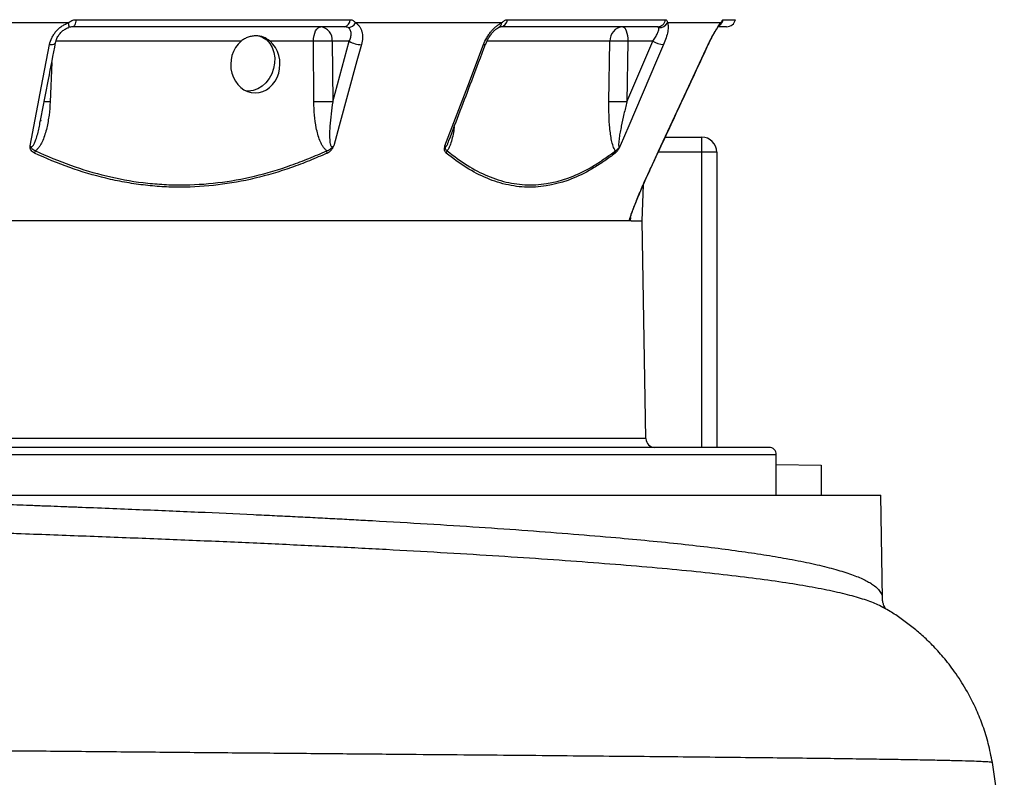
# Model space of a CAD drawing. Header units: millimetres. Extents: x 2419 to 4597, y 850 to 6158.
# Tile 4 of 10: x 3890 to 4550, y 1771 to 2279. Entities that reach past the tile are written whole.
import ezdxf

# ---------------------------------------------------------------- set-up
doc = ezdxf.new("R2010")
doc.units = ezdxf.units.MM
doc.header["$LTSCALE"] = 2

msp = doc.modelspace()

# ---------------------------------------------------------------- linework, layer by layer
at = {"color": 7, "linetype": 'Continuous', "lineweight": 25}
for p, q in [((3927.36, 2279.12), (4111.19, 2279.12)), ((4216.7, 2279.12), (4322.84, 2279.12)), ((3922.22, 2276.95), (3788.27, 2276.95)), ((3922.24, 2273.82), (3922.12, 2273.81)), ((4107.51, 2274.36), (3925.24, 2274.36)), ((4212.85, 2276.95), (4114.8, 2276.95)), ((4317.36, 2274.36), (4212.13, 2274.36)), ((4359.93, 2276.95), (4324.04, 2276.95)), ((4363.77, 2274.36), (4358.37, 2274.36)), ((4086.6, 2264.7), (4057.52, 2264.7)), ((4086.93, 2223.96), (4086.6, 2264.7)), ((4110.7, 2264.7), (4099.26, 2264.7)), ((4099.26, 2264.7), (4099.58, 2223.96)), ((4099.58, 2223.96), (4110.7, 2264.7)), ((4284.82, 2223.96), (4285.45, 2264.7)), ((4296.89, 2223.96), (4314.26, 2264.7)), ((4297.52, 2264.7), (4296.89, 2223.96)), ((4314.26, 2264.7), (4297.52, 2264.7)), ((4351.5, 2262.38), (4351.83, 2263.09)), ((3903.38, 2210.76), (3903.5, 2211.5)), ((4322.6, 2200.36), (4347.09, 2200.36)), ((4347.09, 2190.36), (4347.09, 2200.36)), ((4357.09, 2190.36), (4347.09, 2190.36)), ((4357.09, 2190.36), (4357.09, 1992.36)), ((4307.09, 2144.36), (4307.93, 2168.49)), ((4298.54, 2144.36), (3190.61, 2144.36)), ((4299.76, 2144.36), (4298.54, 2144.36)), ((4299.76, 2144.36), (4307.09, 2144.36)), ((4309.64, 1998.25), (4307.09, 2144.36)), ((4392.09, 1992.36), (2962.09, 1992.36)), ((4397.09, 1960.36), (4397.09, 1987.36)), ((4397.09, 1980.88), (4427.09, 1980.36)), ((4427.09, 1980.36), (4427.09, 1960.36)), ((3711.76, 1960.36), (4467.09, 1960.36)), ((4468.3, 1890.87), (4467.09, 1960.36)), ((4469.56, 1884.65), (4469.63, 1884.6)), ((4550, 1727.81), (4542, 1781.01))]:
    msp.add_line(p, q, dxfattribs=at)
at = {"color": 8, "linetype": 'Continuous', "lineweight": 25}
for p, q in [((4361.46, 2279.12), (4369.64, 2279.12)), ((4038.07, 2264.7), (3914.02, 2264.7)), ((4285.45, 2264.7), (4202.98, 2264.7)), ((4351.4, 2262.38), (4351.49, 2262.38)), ((3911.16, 2250.45), (3910.03, 2223.96)), ((3903.71, 2211.8), (3903.53, 2210.99)), ((4347.09, 2190.36), (4317.94, 2190.36)), ((4347.09, 1992.36), (4347.09, 2190.36)), ((4313.11, 2180.12), (4313.2, 2180.13)), ((4299.23, 2146.43), (4299.2, 2145.58)), ((4309.64, 1998.25), (3044.54, 1998.25)), ((4397.09, 1987.36), (2957.09, 1987.36))]:
    msp.add_line(p, q, dxfattribs=at)
at = {"color": 7, "linetype": 'Continuous', "lineweight": 25, "flags": 128}
for points in [[(3927.36, 2279.12), (3927.25, 2278.14), (3927.09, 2277.23), (3926.87, 2276.4), (3926.6, 2275.7), (3926.3, 2275.12), (3925.96, 2274.7), (3925.6, 2274.44), (3925.24, 2274.36)], [(4086.6, 2264.7), (4086.73, 2266.6), (4087.03, 2268.42), (4087.5, 2270.09), (4088.13, 2271.55), (4088.88, 2272.74), (4089.73, 2273.63), (4090.65, 2274.17), (4091.6, 2274.36)], [(4294.11, 2274.36), (4294.76, 2274.17), (4295.39, 2273.63), (4295.97, 2272.74), (4296.48, 2271.55), (4296.91, 2270.09), (4297.23, 2268.42), (4297.44, 2266.6), (4297.52, 2264.7)], [(4050.66, 2268.17), (4052.78, 2267.29), (4055.3, 2265.56), (4057.42, 2263.24), (4059.07, 2260.4), (4060.18, 2257.16), (4060.71, 2253.65), (4060.64, 2250), (4059.97, 2246.35), (4058.73, 2242.84), (4056.97, 2239.61), (4054.74, 2236.77), (4052.15, 2234.45), (4049.29, 2232.72), (4046.26, 2231.65), (4043.19, 2231.29), (4041.37, 2231.42)], [(3896.6, 2194.45), (3904.31, 2234.47), (3909.68, 2262.38)], [(4118.8, 2262.38), (4115.84, 2251.51), (4103.97, 2208.03), (4100.27, 2194.45)], [(4174.88, 2194.45), (4190.09, 2234.47), (4200.69, 2262.38)], [(4321.43, 2262.38), (4316.79, 2251.51), (4298.26, 2208.03), (4292.47, 2194.45)], [(4313.11, 2180.12), (4318.17, 2190.99), (4338.41, 2234.47), (4351.4, 2262.38)]]:
    msp.add_lwpolyline(points, dxfattribs=at)
at = {"color": 8, "linetype": 'Continuous', "lineweight": 25, "flags": 128}
for points in [[(3922.22, 2276.95), (3922.36, 2276.25), (3922.46, 2275.61), (3922.52, 2275.05), (3922.53, 2274.59), (3922.49, 2274.23), (3922.41, 2273.97), (3922.29, 2273.83), (3922.24, 2273.82)], [(3909.68, 2262.38), (3910.73, 2262.39), (3911.68, 2262.5), (3912.47, 2262.7), (3913.09, 2262.98), (3913.52, 2263.34), (3913.72, 2263.76), (3913.73, 2263.79)], [(4200.69, 2262.38), (4201.35, 2262.39), (4201.82, 2262.5), (4202.1, 2262.7), (4202.15, 2262.79)]]:
    msp.add_lwpolyline(points, dxfattribs=at)
at = {"color": 7, "linetype": 'Continuous', "lineweight": 25}
for centre, radius, start, end in [((4106.45, 2278.98), 4.74, 282.90443, 1.71694), ((4211.58, 2279.46), 5.14, 276.15949, 356.15612), ((4317.21, 2280.06), 5.71, 271.5377, 350.51637), ((4363.77, 2280.36), 6, 270, 348.10579), ((4090.31, 2265.47), 8.97, 355.08211, 81.76517), ((4109.6, 2279.68), 5.87, 272.6158, 332.34155), ((4294.79, 2265.03), 9.35, 94.22012, 182.00865), ((4318.54, 2280.19), 6.38, 267.75161, 329.50887), ((4092.93, 2081.57), 183.25, 88.02153, 91.97847), ((4118.68, 2277.2), 14.83, 237.46424, 270.48709), ((4291.49, 2099.87), 164.95, 87.90272, 92.09728), ((4323.88, 2282.14), 19.91, 241.10791, 262.92035), ((4093.25, 2040.83), 183.25, 88.02153, 91.97847), ((4290.85, 2059.12), 164.95, 87.90272, 92.09728), ((4347.09, 2190.36), 10, 0, 90), ((3892.48, 2194.14), 8.32, 327.92257, 339.84104), ((4089.13, 2189.08), 6.76, 5.37044, 18.84463), ((4171.88, 2192.34), 4.65, 325.63167, 346.65024), ((4285.55, 2190.62), 3.63, 345.64259, 10.30678), ((4315.64, 1998.36), 6, 181, 270), ((4392.09, 1987.36), 5, 0, 90)]:
    msp.add_arc(centre, radius, start, end, dxfattribs=at)
at = {"color": 8, "linetype": 'Continuous', "lineweight": 25}
for centre, radius, start, end in [((4355.58, 2280.33), 6, 305.00004, 348.34016), ((4209.48, 2276.97), 3.37, 298.2956, 359.64929), ((4355.37, 2278.74), 4.9, 317.02736, 338.64872), ((3903.5, 2049.09), 174.99, 87.8624, 89.21165)]:
    msp.add_arc(centre, radius, start, end, dxfattribs=at)
at = {"color": 7, "linetype": 'Continuous', "lineweight": 25}
msp.add_ellipse((4047.69, 2249.2), major_axis=(0.52, 19.17), ratio=0.861055, start_param=0.652803, end_param=5.677167, dxfattribs=at)
for points, knots in [([(3922.22, 2276.95), (3922.6, 2277.26), (3922.99, 2277.54), (3923.81, 2278.07), (3924.23, 2278.3), (3925.1, 2278.69), (3925.54, 2278.85), (3926.44, 2279.06), (3926.9, 2279.12), (3927.36, 2279.12)], [0, 0, 0, 0, 0.25, 0.25, 0.5, 0.5, 0.75, 0.75, 1, 1, 1, 1]), ([(4111.19, 2279.12), (4111.57, 2279.12), (4111.95, 2279.06), (4112.66, 2278.85), (4112.99, 2278.69), (4113.6, 2278.3), (4113.89, 2278.07), (4114.39, 2277.55), (4114.61, 2277.26), (4114.8, 2276.95)], [0, 0, 0, 0, 0.25, 0.25, 0.5, 0.5, 0.75, 0.75, 1, 1, 1, 1]), ([(4212.85, 2276.95), (4213.19, 2277.26), (4213.51, 2277.54), (4214.16, 2278.07), (4214.49, 2278.3), (4215.13, 2278.69), (4215.45, 2278.85), (4216.08, 2279.06), (4216.4, 2279.12), (4216.7, 2279.12)], [0, 0, 0, 0, 0.25, 0.25, 0.5, 0.5, 0.75, 0.75, 1, 1, 1, 1]), ([(4322.84, 2279.12), (4323.02, 2279.12), (4323.18, 2279.06), (4323.48, 2278.85), (4323.61, 2278.69), (4323.82, 2278.3), (4323.91, 2278.07), (4324.02, 2277.55), (4324.04, 2277.26), (4324.04, 2276.95)], [0, 0, 0, 0, 0.25, 0.25, 0.5, 0.5, 0.75, 0.75, 1, 1, 1, 1]), ([(4359.93, 2276.95), (4360.12, 2277.26), (4360.3, 2277.54), (4360.61, 2278.07), (4360.75, 2278.3), (4360.99, 2278.69), (4361.1, 2278.85), (4361.3, 2279.06), (4361.38, 2279.12), (4361.46, 2279.12)], [0, 0, 0, 0, 0.25, 0.25, 0.5, 0.5, 0.75, 0.75, 1, 1, 1, 1]), ([(3909.68, 2262.38), (3909.99, 2263.95), (3910.49, 2265.47), (3911.56, 2267.7), (3911.98, 2268.43), (3912.88, 2269.84), (3913.38, 2270.51), (3914.47, 2271.8), (3915.05, 2272.42), (3916.32, 2273.59), (3916.99, 2274.13), (3918.38, 2275.11), (3919.11, 2275.56), (3920.63, 2276.34), (3921.42, 2276.68), (3922.22, 2276.95)], [0, 0, 0, 0, 0.25, 0.25, 0.375, 0.375, 0.5, 0.5, 0.625, 0.625, 0.75, 0.75, 0.875, 0.875, 1, 1, 1, 1]), ([(3913.76, 2263.78), (3913.93, 2264.5), (3914.28, 2266.03), (3915.46, 2268.33), (3917.1, 2270.48), (3919.07, 2272.2), (3920.85, 2273.33), (3921.93, 2273.66), (3922.26, 2273.76)], [0, 0, 0, 0, 0.179371, 0.379246, 0.571769, 0.753219, 0.923655, 1, 1, 1, 1]), ([(3925.24, 2274.36), (3924.72, 2274.36), (3924.21, 2274.31), (3923.17, 2274.13), (3922.64, 2273.99), (3922.12, 2273.81)], [0, 0, 0, 0, 0.5, 0.5, 1, 1, 1, 1]), ([(4109.87, 2273.81), (4109.55, 2273.99), (4109.17, 2274.13), (4108.38, 2274.31), (4107.95, 2274.36), (4107.51, 2274.36)], [0, 0, 0, 0, 0.5, 0.5, 1, 1, 1, 1]), ([(4110.7, 2264.7), (4111.13, 2265.64), (4111.44, 2266.56), (4111.86, 2268.36), (4111.95, 2269.23), (4111.89, 2270.45), (4111.83, 2270.85), (4111.65, 2271.59), (4111.52, 2271.93), (4111.19, 2272.58), (4110.98, 2272.88), (4110.48, 2273.4), (4110.2, 2273.63), (4109.87, 2273.81)], [0, 0, 0, 0, 0.25, 0.25, 0.5, 0.5, 0.625, 0.625, 0.75, 0.75, 0.875, 0.875, 1, 1, 1, 1]), ([(4114.8, 2276.95), (4115.34, 2276.68), (4115.84, 2276.34), (4116.75, 2275.57), (4117.16, 2275.12), (4117.89, 2274.13), (4118.2, 2273.59), (4118.73, 2272.44), (4118.95, 2271.81), (4119.45, 2269.86), (4119.59, 2268.46), (4119.47, 2265.47), (4119.23, 2263.94), (4118.8, 2262.38)], [0, 0, 0, 0, 0.125, 0.125, 0.25, 0.25, 0.375, 0.375, 0.5, 0.5, 0.75, 0.75, 1, 1, 1, 1]), ([(4200.69, 2262.38), (4201.29, 2263.95), (4202.01, 2265.47), (4203.3, 2267.7), (4203.76, 2268.43), (4204.73, 2269.84), (4205.24, 2270.51), (4206.3, 2271.8), (4206.86, 2272.42), (4208.01, 2273.59), (4208.6, 2274.13), (4209.79, 2275.11), (4210.4, 2275.56), (4211.62, 2276.34), (4212.24, 2276.68), (4212.85, 2276.95)], [0, 0, 0, 0, 0.25, 0.25, 0.375, 0.375, 0.5, 0.5, 0.625, 0.625, 0.75, 0.75, 0.875, 0.875, 1, 1, 1, 1]), ([(4202.17, 2262.78), (4202.46, 2263.52), (4203.1, 2265.12), (4204.48, 2267.53), (4206.07, 2269.76), (4207.76, 2271.63), (4209.31, 2272.96), (4210.5, 2273.75), (4210.95, 2273.93), (4211.08, 2273.98)], [0, 0, 0, 0, 0.151486, 0.330626, 0.50685, 0.65833, 0.8151, 0.94481, 1, 1, 1, 1]), ([(4211.09, 2274.01), (4211.24, 2274.07), (4211.66, 2274.26), (4212.06, 2274.35), (4212.08, 2274.35), (4212.1, 2274.35)], [0, 0, 0, 0, 0.20421, 0.569745, 1, 1, 1, 1]), ([(4314.26, 2264.7), (4314.9, 2265.64), (4315.49, 2266.56), (4316.56, 2268.36), (4317.02, 2269.23), (4317.59, 2270.45), (4317.75, 2270.85), (4318.03, 2271.59), (4318.14, 2271.93), (4318.3, 2272.58), (4318.35, 2272.88), (4318.37, 2273.4), (4318.35, 2273.63), (4318.29, 2273.81)], [0, 0, 0, 0, 0.25, 0.25, 0.5, 0.5, 0.625, 0.625, 0.75, 0.75, 0.875, 0.875, 1, 1, 1, 1]), ([(4318.29, 2273.81), (4318.22, 2273.99), (4318.09, 2274.13), (4317.77, 2274.31), (4317.57, 2274.36), (4317.36, 2274.36)], [0, 0, 0, 0, 0.5, 0.5, 1, 1, 1, 1]), ([(4324.04, 2276.95), (4324.2, 2276.68), (4324.33, 2276.34), (4324.51, 2275.57), (4324.56, 2275.12), (4324.59, 2274.13), (4324.57, 2273.59), (4324.46, 2272.44), (4324.36, 2271.81), (4324, 2269.86), (4323.63, 2268.46), (4322.67, 2265.47), (4322.09, 2263.94), (4321.43, 2262.38)], [0, 0, 0, 0, 0.125, 0.125, 0.25, 0.25, 0.375, 0.375, 0.5, 0.5, 0.75, 0.75, 1, 1, 1, 1]), ([(4351.4, 2262.38), (4352.13, 2263.95), (4352.88, 2265.47), (4354.03, 2267.7), (4354.43, 2268.43), (4355.2, 2269.84), (4355.58, 2270.51), (4356.33, 2271.8), (4356.71, 2272.42), (4357.44, 2273.59), (4357.79, 2274.13), (4358.46, 2275.11), (4358.78, 2275.56), (4359.39, 2276.34), (4359.67, 2276.68), (4359.93, 2276.95)], [0, 0, 0, 0, 0.25, 0.25, 0.375, 0.375, 0.5, 0.5, 0.625, 0.625, 0.75, 0.75, 0.875, 0.875, 1, 1, 1, 1]), ([(4352.68, 2264.88), (4353.18, 2265.85), (4354.15, 2267.78), (4355.56, 2270.31), (4356.84, 2272.46), (4357.86, 2274), (4358.63, 2275.04), (4358.85, 2275.29), (4358.95, 2275.4)], [0, 0, 0, 0, 0.201911, 0.399455, 0.570217, 0.749501, 0.884728, 1, 1, 1, 1]), ([(4358.92, 2275.37), (4358.97, 2275.42), (4359.14, 2275.61), (4359.23, 2275.69), (4359.18, 2275.65), (4359.18, 2275.65)], [0, 0, 0, 0, 0.254777, 0.998412, 1, 1, 1, 1]), ([(4057.52, 2264.7), (4056.82, 2265.3), (4056.12, 2265.81), (4055.02, 2266.48), (4054.65, 2266.69), (4053.9, 2267.06), (4053.51, 2267.23), (4052.34, 2267.68), (4051.55, 2267.9), (4050.31, 2268.12), (4049.89, 2268.17), (4049.04, 2268.25), (4048.61, 2268.26), (4047.3, 2268.26), (4046.43, 2268.19), (4045.11, 2267.96), (4044.67, 2267.87), (4043.78, 2267.65), (4043.34, 2267.52), (4042.03, 2267.07), (4041.18, 2266.7), (4039.56, 2265.82), (4038.79, 2265.31), (4038.07, 2264.7)], [0, 0, 0, 0, 0.125, 0.125, 0.1875, 0.1875, 0.25, 0.25, 0.375, 0.375, 0.4375, 0.4375, 0.5, 0.5, 0.625, 0.625, 0.6875, 0.6875, 0.75, 0.75, 0.875, 0.875, 1, 1, 1, 1]), ([(3903.67, 2211.47), (3905.44, 2220.68), (3908.79, 2238.12), (3912.15, 2255.56), (3913.73, 2263.78)], [0, 0, 0, 0, 0.528256, 1, 1, 1, 1]), ([(4177.56, 2198.06), (4182.63, 2211.41), (4190.83, 2232.98), (4199.02, 2254.56), (4202.14, 2262.79)], [0, 0, 0, 0, 0.618735, 1, 1, 1, 1]), ([(4313.2, 2180.13), (4322.13, 2199.32), (4334.9, 2226.74), (4347.66, 2254.16), (4351.48, 2262.38)], [0, 0, 0, 0, 0.7, 1, 1, 1, 1]), ([(4351.49, 2262.38), (4351.88, 2263.23), (4352.27, 2264.07), (4352.68, 2264.88), (4352.68, 2264.88)], [0, 0, 0, 0, 0.999983, 1, 1, 1, 1]), ([(3910.03, 2223.96), (3909.9, 2221.01), (3909.67, 2218.08), (3908.94, 2212.26), (3908.44, 2209.38), (3907.43, 2205.09), (3907.05, 2203.66), (3906.17, 2200.88), (3905.67, 2199.51), (3904.8, 2197.53), (3904.49, 2196.87), (3903.82, 2195.6), (3903.46, 2194.97), (3902.67, 2193.78), (3902.25, 2193.21), (3901.32, 2192.15), (3900.83, 2191.68), (3900.29, 2191.27)], [0, 0, 0, 0, 0.25, 0.25, 0.5, 0.5, 0.625, 0.625, 0.75, 0.75, 0.8125, 0.8125, 0.875, 0.875, 0.9375, 0.9375, 1, 1, 1, 1]), ([(4095.53, 2191.27), (4095, 2191.68), (4094.52, 2192.15), (4093.63, 2193.21), (4093.23, 2193.78), (4092.48, 2194.97), (4092.14, 2195.6), (4091.51, 2196.88), (4091.23, 2197.53), (4090.43, 2199.52), (4089.98, 2200.88), (4089.2, 2203.67), (4088.86, 2205.09), (4088, 2209.38), (4087.61, 2212.27), (4087.08, 2218.08), (4086.95, 2221.02), (4086.93, 2223.96)], [0, 0, 0, 0, 0.0625, 0.0625, 0.125, 0.125, 0.1875, 0.1875, 0.25, 0.25, 0.375, 0.375, 0.5, 0.5, 0.75, 0.75, 1, 1, 1, 1]), ([(4099.58, 2223.96), (4099.16, 2221.27), (4098.78, 2218.58), (4098.14, 2213.2), (4097.87, 2210.51), (4097.6, 2206.49), (4097.52, 2205.15), (4097.45, 2202.48), (4097.44, 2201.14), (4097.51, 2199.16), (4097.55, 2198.5), (4097.68, 2197.2), (4097.77, 2196.55), (4097.98, 2195.62), (4098.07, 2195.31), (4098.29, 2194.73), (4098.42, 2194.45), (4098.72, 2194.11), (4098.84, 2194.01), (4099.11, 2193.9), (4099.27, 2193.88), (4099.58, 2193.95), (4099.73, 2194.02), (4100.01, 2194.21), (4100.15, 2194.33), (4100.27, 2194.45)], [0, 0, 0, 0, 0.25, 0.25, 0.5, 0.5, 0.625, 0.625, 0.75, 0.75, 0.8125, 0.8125, 0.875, 0.875, 0.90625, 0.90625, 0.9375, 0.9375, 0.953125, 0.953125, 0.96875, 0.96875, 0.984375, 0.984375, 1, 1, 1, 1]), ([(4289.12, 2191.27), (4288.83, 2191.68), (4288.56, 2192.15), (4288.07, 2193.21), (4287.85, 2193.78), (4287.44, 2194.97), (4287.26, 2195.6), (4286.92, 2196.88), (4286.77, 2197.53), (4286.35, 2199.52), (4286.12, 2200.88), (4285.72, 2203.67), (4285.55, 2205.09), (4285.14, 2209.38), (4284.98, 2212.27), (4284.79, 2218.08), (4284.77, 2221.02), (4284.82, 2223.96)], [0, 0, 0, 0, 0.0625, 0.0625, 0.125, 0.125, 0.1875, 0.1875, 0.25, 0.25, 0.375, 0.375, 0.5, 0.5, 0.75, 0.75, 1, 1, 1, 1]), ([(4296.89, 2223.96), (4296.2, 2221.27), (4295.55, 2218.58), (4294.29, 2213.2), (4293.69, 2210.51), (4292.87, 2206.49), (4292.61, 2205.15), (4292.13, 2202.48), (4291.91, 2201.14), (4291.63, 2199.16), (4291.54, 2198.5), (4291.41, 2197.2), (4291.35, 2196.55), (4291.32, 2195.62), (4291.32, 2195.31), (4291.36, 2194.73), (4291.39, 2194.45), (4291.51, 2194.11), (4291.56, 2194.01), (4291.7, 2193.9), (4291.79, 2193.88), (4291.98, 2193.95), (4292.09, 2194.02), (4292.28, 2194.21), (4292.38, 2194.33), (4292.47, 2194.45)], [0, 0, 0, 0, 0.25, 0.25, 0.5, 0.5, 0.625, 0.625, 0.75, 0.75, 0.8125, 0.8125, 0.875, 0.875, 0.90625, 0.90625, 0.9375, 0.9375, 0.953125, 0.953125, 0.96875, 0.96875, 0.984375, 0.984375, 1, 1, 1, 1]), ([(3899.53, 2189.72), (3899.07, 2189.93), (3898.64, 2190.19), (3897.88, 2190.81), (3897.54, 2191.17), (3897, 2191.99), (3896.79, 2192.45), (3896.63, 2193.17), (3896.6, 2193.42), (3896.58, 2193.93), (3896.58, 2194.2), (3896.6, 2194.45)], [0, 0, 0, 0, 0.25, 0.25, 0.5, 0.5, 0.75, 0.75, 0.875, 0.875, 1, 1, 1, 1]), ([(3900.29, 2191.27), (3899.86, 2191.38), (3899.46, 2191.53), (3898.71, 2191.93), (3898.37, 2192.17), (3897.77, 2192.74), (3897.52, 2193.06), (3897.15, 2193.56), (3897.03, 2193.72), (3896.8, 2194.07), (3896.69, 2194.26), (3896.6, 2194.45)], [0, 0, 0, 0, 0.25, 0.25, 0.5, 0.5, 0.75, 0.75, 0.875, 0.875, 1, 1, 1, 1]), ([(4095.53, 2191.27), (4095.96, 2191.38), (4096.38, 2191.53), (4097.23, 2191.93), (4097.65, 2192.17), (4098.45, 2192.74), (4098.83, 2193.06), (4099.39, 2193.56), (4099.58, 2193.72), (4099.94, 2194.07), (4100.11, 2194.26), (4100.27, 2194.45)], [0, 0, 0, 0, 0.25, 0.25, 0.5, 0.5, 0.75, 0.75, 0.875, 0.875, 1, 1, 1, 1]), ([(4095.86, 2189.72), (4096.33, 2189.93), (4096.78, 2190.19), (4097.45, 2190.66), (4097.67, 2190.83), (4098.1, 2191.19), (4098.3, 2191.38), (4098.69, 2191.78), (4098.88, 2192), (4099.24, 2192.45), (4099.4, 2192.69), (4099.7, 2193.18), (4099.83, 2193.43), (4100.06, 2193.93), (4100.17, 2194.2), (4100.27, 2194.45)], [0, 0, 0, 0, 0.25, 0.25, 0.375, 0.375, 0.5, 0.5, 0.625, 0.625, 0.75, 0.75, 0.875, 0.875, 1, 1, 1, 1]), ([(4175.72, 2189.72), (4175.45, 2189.93), (4175.23, 2190.19), (4174.86, 2190.81), (4174.71, 2191.17), (4174.54, 2191.99), (4174.52, 2192.45), (4174.58, 2193.17), (4174.63, 2193.42), (4174.74, 2193.93), (4174.81, 2194.2), (4174.88, 2194.45)], [0, 0, 0, 0, 0.25, 0.25, 0.5, 0.5, 0.75, 0.75, 0.875, 0.875, 1, 1, 1, 1]), ([(4176.4, 2191.27), (4176.16, 2191.38), (4175.94, 2191.53), (4175.57, 2191.93), (4175.41, 2192.17), (4175.18, 2192.74), (4175.11, 2193.06), (4175.01, 2193.56), (4174.98, 2193.72), (4174.92, 2194.07), (4174.9, 2194.26), (4174.88, 2194.45)], [0, 0, 0, 0, 0.25, 0.25, 0.5, 0.5, 0.75, 0.75, 0.875, 0.875, 1, 1, 1, 1]), ([(4289.07, 2189.72), (4289.34, 2189.93), (4289.63, 2190.19), (4290.06, 2190.66), (4290.21, 2190.83), (4290.51, 2191.19), (4290.66, 2191.38), (4290.96, 2191.78), (4291.11, 2192), (4291.4, 2192.45), (4291.55, 2192.69), (4291.83, 2193.18), (4291.96, 2193.43), (4292.22, 2193.93), (4292.35, 2194.2), (4292.47, 2194.45)], [0, 0, 0, 0, 0.25, 0.25, 0.375, 0.375, 0.5, 0.5, 0.625, 0.625, 0.75, 0.75, 0.875, 0.875, 1, 1, 1, 1]), ([(4289.12, 2191.27), (4289.37, 2191.38), (4289.63, 2191.53), (4290.18, 2191.93), (4290.47, 2192.17), (4291.04, 2192.74), (4291.34, 2193.06), (4291.78, 2193.56), (4291.92, 2193.72), (4292.2, 2194.07), (4292.34, 2194.26), (4292.47, 2194.45)], [0, 0, 0, 0, 0.25, 0.25, 0.5, 0.5, 0.75, 0.75, 0.875, 0.875, 1, 1, 1, 1]), ([(4095.86, 2189.72), (4091.91, 2187.9), (4087.94, 2186.18), (4079.94, 2182.94), (4075.91, 2181.41), (4063.74, 2177.14), (4055.58, 2174.72), (4030.99, 2168.88), (4014.41, 2166.82), (3993.45, 2166.79), (3989.24, 2166.91), (3980.81, 2167.41), (3976.6, 2167.79), (3968.22, 2168.79), (3964.04, 2169.42), (3955.72, 2170.92), (3951.58, 2171.79), (3931.04, 2176.71), (3915.09, 2182.46), (3899.53, 2189.72)], [0, 0, 0, 0, 0.0625, 0.0625, 0.125, 0.125, 0.25, 0.25, 0.5, 0.5, 0.5625, 0.5625, 0.625, 0.625, 0.6875, 0.6875, 0.75, 0.75, 1, 1, 1, 1]), ([(3900.29, 2191.27), (3915.77, 2184), (3931.58, 2178.28), (3955.89, 2172.4), (3964.09, 2170.9), (3976.55, 2169.38), (3980.72, 2168.99), (3989.14, 2168.48), (3993.34, 2168.35), (4014.26, 2168.35), (4030.8, 2170.39), (4055.34, 2176.24), (4063.48, 2178.66), (4075.62, 2182.94), (4079.64, 2184.47), (4087.63, 2187.73), (4091.59, 2189.45), (4095.53, 2191.27)], [0, 0, 0, 0, 0.25, 0.25, 0.375, 0.375, 0.4375, 0.4375, 0.5, 0.5, 0.75, 0.75, 0.875, 0.875, 0.9375, 0.9375, 1, 1, 1, 1]), ([(4289.07, 2189.72), (4286.76, 2187.9), (4284.43, 2186.18), (4279.75, 2182.94), (4277.39, 2181.41), (4270.29, 2177.14), (4265.53, 2174.72), (4251.22, 2168.88), (4241.61, 2166.82), (4229.51, 2166.79), (4227.08, 2166.91), (4222.22, 2167.41), (4219.8, 2167.79), (4214.98, 2168.79), (4212.58, 2169.42), (4207.81, 2170.92), (4205.43, 2171.79), (4193.67, 2176.71), (4184.56, 2182.46), (4175.72, 2189.72)], [0, 0, 0, 0, 0.0625, 0.0625, 0.125, 0.125, 0.25, 0.25, 0.5, 0.5, 0.5625, 0.5625, 0.625, 0.625, 0.6875, 0.6875, 0.75, 0.75, 1, 1, 1, 1]), ([(4176.4, 2191.27), (4185.19, 2184), (4194.21, 2178.28), (4208.12, 2172.4), (4212.83, 2170.9), (4219.99, 2169.38), (4222.39, 2168.99), (4227.24, 2168.48), (4229.66, 2168.35), (4241.74, 2168.35), (4251.33, 2170.39), (4265.62, 2176.24), (4270.37, 2178.66), (4277.46, 2182.94), (4279.82, 2184.47), (4284.49, 2187.73), (4286.81, 2189.45), (4289.12, 2191.27)], [0, 0, 0, 0, 0.25, 0.25, 0.375, 0.375, 0.4375, 0.4375, 0.5, 0.5, 0.75, 0.75, 0.875, 0.875, 0.9375, 0.9375, 1, 1, 1, 1]), ([(4298.54, 2144.36), (4298.58, 2144.58), (4298.63, 2144.83), (4298.77, 2145.35), (4298.84, 2145.63), (4299.09, 2146.5), (4299.29, 2147.13), (4299.73, 2148.46), (4299.97, 2149.15), (4300.48, 2150.57), (4300.74, 2151.29), (4301.57, 2153.48), (4302.16, 2154.98), (4303.39, 2158.04), (4304.03, 2159.61), (4306, 2164.29), (4307.36, 2167.44), (4310.18, 2173.76), (4311.62, 2176.93), (4313.11, 2180.12)], [0, 0, 0, 0, 0.03125, 0.03125, 0.0625, 0.0625, 0.125, 0.125, 0.1875, 0.1875, 0.25, 0.25, 0.375, 0.375, 0.5, 0.5, 0.75, 0.75, 1, 1, 1, 1]), ([(4299.09, 2145.83), (4299.09, 2145.82), (4299.09, 2145.79), (4299.12, 2145.97), (4299.23, 2146.45), (4299.52, 2147.46), (4300.04, 2149.05), (4300.83, 2151.29), (4301.96, 2154.26), (4303.47, 2158.04), (4305.4, 2162.65), (4307.81, 2168.26), (4310.46, 2174.23), (4312.35, 2178.31), (4313.2, 2180.13)], [0, 0, 0, 0, 0.0025064, 0.0205942, 0.0481729, 0.0900082, 0.1436587, 0.207844, 0.29911, 0.402007, 0.5231378, 0.674588, 0.85483, 1, 1, 1, 1]), ([(4299.76, 2144.36), (4299.65, 2144.36), (4299.55, 2144.44), (4299.41, 2144.74), (4299.36, 2144.86), (4299.3, 2145.1), (4299.27, 2145.18), (4299.23, 2145.37), (4299.22, 2145.47), (4299.2, 2145.58)], [0, 0, 0, 0, 0.5, 0.5, 0.75, 0.75, 0.875, 0.875, 1, 1, 1, 1]), ([(4470.38, 1884.33), (4470.33, 1884.41), (4470.23, 1884.57), (4469.83, 1885.19), (4469.19, 1886.4), (4468.49, 1888.43), (4468.37, 1890.04), (4468.3, 1890.89)], [0, 0, 0, 0, 0.157954, 0.291172, 0.503778, 0.739994, 1, 1, 1, 1]), ([(4542.03, 1781.01), (4541.19, 1785.27), (4539.56, 1793.54), (4535.89, 1805.24), (4531.04, 1817.44), (4524.78, 1829.72), (4517.14, 1841.59), (4509.47, 1851.45), (4502.1, 1859.52), (4495.02, 1866.29), (4488.04, 1872.18), (4480.83, 1877.54), (4474.4, 1881.84), (4470.36, 1884.12), (4468.84, 1884.98)], [0, 0, 0, 0, 0.0971009, 0.1880725, 0.2732189, 0.3904574, 0.4956112, 0.5890239, 0.6709397, 0.7423111, 0.8121278, 0.8832976, 0.9561693, 1, 1, 1, 1]), ([(4470.16, 1884.3), (4470.28, 1884.23), (4470.42, 1884.16), (4470.4, 1884.22), (4470.4, 1884.23)], [0, 0, 0, 0, 0.872986, 1, 1, 1, 1])]:
    msp.add_open_spline(points, degree=3, knots=knots, dxfattribs=at)
at = {"color": 8, "linetype": 'Continuous', "lineweight": 25}
for points, knots in [([(3896.6, 2194.45), (3896.72, 2194.3), (3896.91, 2194.06), (3897.27, 2193.89), (3897.53, 2193.89), (3897.83, 2193.98), (3898.16, 2194.2), (3898.85, 2194.95), (3899.66, 2196.49), (3901.2, 2200.5), (3902.52, 2205.34), (3903.16, 2209.4), (3903.38, 2210.76)], [0, 0, 0, 0, 0.0354864, 0.0534205, 0.0714906, 0.0799124, 0.105419, 0.1314557, 0.2366139, 0.3628795, 0.7855487, 1, 1, 1, 1]), ([(4181.07, 2207.31), (4180.96, 2206.4), (4180.65, 2203.89), (4179.8, 2199.93), (4178.72, 2195.99), (4177.57, 2193.02), (4176.76, 2191.8), (4176.4, 2191.27)], [0, 0, 0, 0, 0.150037, 0.413441, 0.681215, 0.860888, 1, 1, 1, 1]), ([(4174.88, 2194.45), (4174.93, 2194.3), (4174.99, 2194.06), (4175.17, 2193.89), (4175.32, 2193.89), (4175.51, 2193.98), (4175.73, 2194.2), (4176.25, 2194.95), (4176.87, 2196.28), (4177.34, 2197.5), (4177.55, 2198.07)], [0, 0, 0, 0, 0.107867, 0.162381, 0.217308, 0.242908, 0.320439, 0.399582, 0.719229, 1, 1, 1, 1]), ([(4299.1, 2146.04), (4299.09, 2146), (4299.07, 2145.77), (4299.11, 2145.61), (4299.17, 2145.59), (4299.2, 2145.58)], [0, 0, 0, 0, 0.100762, 0.668712, 1, 1, 1, 1]), ([(3711.76, 1960.36), (3716.78, 1960.17), (3727.16, 1959.77), (3743.19, 1959.18), (3760.17, 1958.55), (3778.08, 1957.9), (3796.9, 1957.21), (3817.43, 1956.47), (3839.11, 1955.69), (3860.76, 1954.9), (3880.45, 1954.17), (3896.01, 1953.59), (3907.95, 1953.14), (3914.91, 1952.88), (3919.25, 1952.71), (3921.31, 1952.63), (3923.3, 1952.55), (3925.21, 1952.48), (3927.06, 1952.41), (3942.13, 1951.82), (3969.84, 1950.71), (4009.1, 1949.04), (4039.07, 1947.67), (4060.59, 1946.64), (4074.36, 1945.97), (4087.82, 1945.29), (4100.96, 1944.6), (4113.79, 1943.92), (4134.75, 1942.76), (4163.16, 1941.1), (4197.88, 1938.9), (4230.57, 1936.63), (4261.18, 1934.29), (4288.17, 1932.01), (4312.19, 1929.78), (4333.54, 1927.59), (4353.59, 1925.28), (4372.03, 1922.89), (4388.84, 1920.42), (4404.74, 1917.75), (4419.49, 1914.86), (4432.82, 1911.71), (4442.23, 1908.98), (4448.71, 1906.73), (4453, 1905.03), (4456.67, 1903.34), (4459.76, 1901.68), (4462.63, 1899.82), (4465.23, 1897.65), (4467.2, 1895.1), (4468.23, 1892.82), (4468.19, 1891.37), (4468.18, 1890.88)], [0, 0, 0, 0, 0.012491, 0.025792, 0.039904, 0.054826, 0.070558, 0.087101, 0.106484, 0.125377, 0.142182, 0.156901, 0.165471, 0.173132, 0.174989, 0.176783, 0.178514, 0.180183, 0.18179, 0.183334, 0.219655, 0.255015, 0.289413, 0.302665, 0.315769, 0.328724, 0.341531, 0.354189, 0.3667, 0.404363, 0.441623, 0.478481, 0.514935, 0.550987, 0.580941, 0.611959, 0.64278, 0.673403, 0.703828, 0.734056, 0.768337, 0.802632, 0.836944, 0.854355, 0.871474, 0.888085, 0.904186, 0.919778, 0.941051, 0.964411, 0.987965, 1, 1, 1, 1]), ([(4469.56, 1884.47), (4468.2, 1885.27), (4464.82, 1887.25), (4456.57, 1890.27), (4445.22, 1893.55), (4431.37, 1896.69), (4415.23, 1899.7), (4396.76, 1902.58), (4375.97, 1905.34), (4352.86, 1907.99), (4327.56, 1910.53), (4300.21, 1912.93), (4270.98, 1915.23), (4239.9, 1917.48), (4206.95, 1919.66), (4172.15, 1921.76), (4135.72, 1923.79), (4097.87, 1925.74), (4058.8, 1927.59), (4018.53, 1929.37), (3977.05, 1931.08), (3934.38, 1932.72), (3901.1, 1933.96), (3881.9, 1934.64), (3877.49, 1934.8)], [0, 0, 0, 0, 0.032157, 0.079724, 0.127421, 0.174857, 0.222142, 0.269421, 0.316843, 0.364555, 0.412451, 0.460096, 0.507566, 0.555025, 0.602617, 0.650493, 0.69858, 0.746382, 0.794013, 0.841623, 0.889362, 0.937431, 0.985646, 1, 1, 1, 1]), ([(4542.01, 1781), (4541.82, 1781.08), (4541.43, 1781.24), (4538.28, 1781.48), (4533.29, 1781.73), (4526.34, 1781.97), (4517.5, 1782.22), (4506.68, 1782.47), (4493.86, 1782.73), (4479.03, 1782.98), (4462.29, 1783.24), (4443.67, 1783.5), (4423.18, 1783.76), (4400.86, 1784.03), (4376.2, 1784.29), (4349.31, 1784.57), (4320.13, 1784.86), (4289.33, 1785.15), (4256.97, 1785.45), (4223.1, 1785.75), (4187.8, 1786.06), (4149.88, 1786.39), (4109.25, 1786.75), (4065.85, 1787.13), (4021.04, 1787.52), (3975.15, 1787.93), (3928.31, 1788.36), (3880.62, 1788.79), (3832.16, 1789.22), (3783.03, 1789.65), (3733.41, 1790.06), (3683.81, 1790.45), (3634.35, 1790.84), (3585.12, 1791.23), (3535.87, 1791.62), (3485.27, 1792.04), (3433.41, 1792.49), (3380.38, 1792.97), (3327.65, 1793.49), (3275.3, 1794.04), (3223.41, 1794.65), (3172.06, 1795.31), (3121.35, 1796.03), (3073.08, 1796.79), (3027.33, 1797.58), (2984.46, 1798.42), (2942.91, 1799.33), (2902.78, 1800.31), (2864.14, 1801.35), (2827.04, 1802.44), (2791.58, 1803.57), (2757.83, 1804.71), (2725.84, 1805.85), (2695.67, 1806.99), (2667.37, 1808.11), (2641.16, 1809.19), (2617.19, 1810.2), (2594.89, 1811.16), (2574.24, 1812.05), (2554.03, 1812.9), (2534.65, 1813.68), (2516.55, 1814.4), (2500.86, 1815.03), (2487.58, 1815.61), (2476.76, 1816.14), (2468.56, 1816.66), (2462.78, 1817.19), (2459.7, 1817.74), (2458.46, 1818.12), (2458.92, 1818.35), (2458.92, 1818.35)], [0, 0, 0, 0, 0.012834, 0.025999, 0.038897, 0.051772, 0.064629, 0.077475, 0.090581, 0.103691, 0.116812, 0.129952, 0.143117, 0.156318, 0.16955, 0.183667, 0.197752, 0.211814, 0.225861, 0.239901, 0.253942, 0.267992, 0.283468, 0.298977, 0.314524, 0.330063, 0.345587, 0.361106, 0.376629, 0.392166, 0.407706, 0.423202, 0.438383, 0.453532, 0.468657, 0.483762, 0.500133, 0.516497, 0.53286, 0.549231, 0.565616, 0.582025, 0.598465, 0.614945, 0.629761, 0.644523, 0.659234, 0.673905, 0.688548, 0.703174, 0.717794, 0.732387, 0.746997, 0.761633, 0.776308, 0.791031, 0.805537, 0.820014, 0.834455, 0.848865, 0.865987, 0.88308, 0.900146, 0.917193, 0.934224, 0.951245, 0.967489, 0.983735, 0.99999, 1, 1, 1, 1])]:
    msp.add_open_spline(points, degree=3, knots=knots, dxfattribs=at)

doc.saveas('drawing.dxf')
